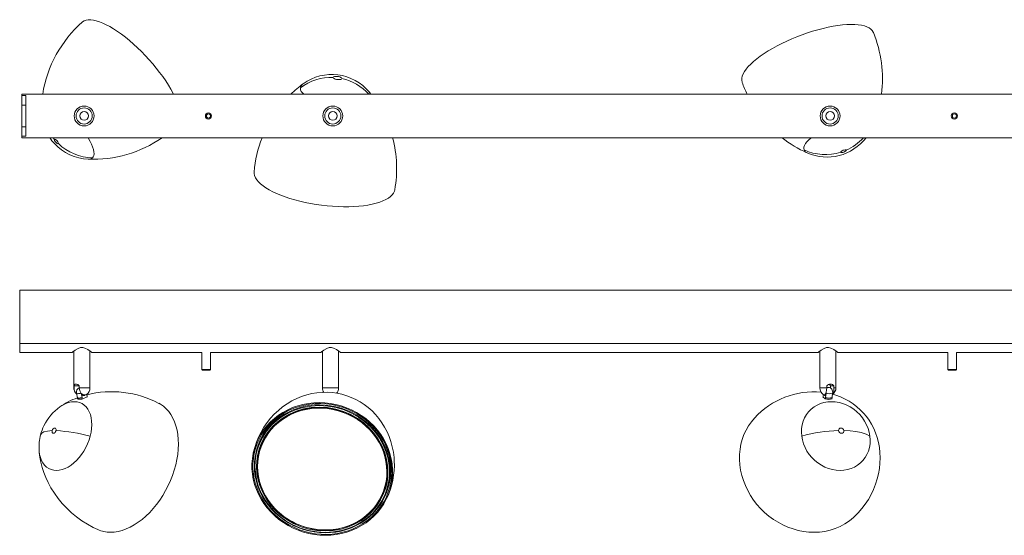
# Model space of a CAD drawing. Header units: millimetres. Extents: x -759 to 958, y -301 to 114.
# Tile 1 of 2: x -759 to 33, y -301 to 114. Entities that reach past the tile are written whole.
import ezdxf

# ---------------------------------------------------------------- set-up
doc = ezdxf.new("R2010")
doc.units = ezdxf.units.MM

msp = doc.modelspace()

# ---------------------------------------------------------------- linework, layer by layer
at = {"color": 7, "linetype": 'Continuous', "lineweight": 15}
for p, q in [((-757.35, 19.4), (-757.35, 54.4)), ((-757.35, 54.4), (742.65, 54.4)), ((-754.35, 53.3), (-757.35, 53.3)), ((-754.35, 20.51), (-754.35, 53.3)), ((-757.35, 45.56), (-754.35, 45.56)), ((-754.35, 28.25), (-757.35, 28.25)), ((-757.35, 20.51), (-754.35, 20.51)), ((742.65, 19.4), (-757.35, 19.4)), ((-759.17, -153.4), (-759.17, -103.4)), ((740.83, -103.4), (-759.17, -103.4)), ((740.83, -146.12), (-759.17, -146.12)), ((-759.17, -153.4), (-717.17, -153.4)), ((-715.67, -152.26), (-715.67, -181.9)), ((-702.67, -181.9), (-702.67, -152.26)), ((-701.17, -153.4), (-612.67, -153.4)), ((-612.67, -153.4), (-612.67, -167.04)), ((-605.67, -153.4), (-517.17, -153.4)), ((-605.67, -167.04), (-605.67, -153.4)), ((-515.67, -152.26), (-515.67, -181.9)), ((-502.67, -181.9), (-502.67, -152.26)), ((-501.17, -153.4), (-117.17, -153.4)), ((-115.67, -152.26), (-115.67, -181.9)), ((-102.67, -181.9), (-102.67, -152.26)), ((-101.17, -153.4), (-12.67, -153.4)), ((-12.67, -153.4), (-12.67, -167.09)), ((-5.67, -153.4), (82.83, -153.4)), ((-5.67, -167.09), (-5.67, -153.4)), ((-612.67, -167.04), (-612.17, -167.54)), ((-605.67, -167.04), (-612.67, -167.04)), ((-606.17, -167.54), (-612.17, -167.54)), ((-606.17, -167.54), (-605.67, -167.04)), ((-12.67, -167.09), (-12.17, -167.59)), ((-5.67, -167.09), (-12.67, -167.09)), ((-6.17, -167.59), (-12.17, -167.59)), ((-6.17, -167.59), (-5.67, -167.09)), ((-715.47, -180.17), (-715.47, -181.9)), ((-711.26, -180.17), (-715.47, -180.17)), ((-711.26, -181.9), (-711.26, -180.17)), ((-110.03, -180.17), (-110.03, -181.9)), ((-104.24, -180.17), (-106.99, -180.17)), ((-106.99, -180.17), (-106.99, -182.05)), ((-104.24, -181.9), (-104.24, -180.17)), ((-713.53, -186.27), (-712.72, -189.79)), ((-712.73, -189.74), (-712.83, -189.79)), ((-712.83, -189.82), (-712.59, -190.84)), ((-709.8, -186.22), (-708.98, -189.74)), ((-709.09, -189.79), (-708.98, -189.74)), ((-708.86, -190.81), (-709.09, -189.79)), ((-704.8, -189.15), (-708.5, -190.74)), ((-705.14, -188.04), (-705.35, -187.15)), ((-705.35, -187.15), (-705.14, -188.09)), ((-705.03, -188.04), (-705.14, -188.09)), ((-705.14, -188.04), (-705.14, -188.09)), ((-704.8, -189.03), (-705.03, -188.02)), ((-704.79, -189.06), (-705.03, -188.04)), ((-704.8, -189.15), (-704.85, -189.04)), ((-704.76, -189.22), (-704.79, -189.08)), ((-112.92, -189.07), (-113.11, -189.15)), ((-111.31, -190.74), (-113.11, -189.15)), ((-112.85, -188.04), (-112.99, -189.29)), ((-112.85, -188.04), (-112.79, -188.02)), ((-112.8, -188.09), (-112.85, -188.04)), ((-112.8, -188.09), (-112.72, -187.41)), ((-110.99, -190.81), (-110.87, -189.79)), ((-110.93, -189.74), (-110.53, -186.22)), ((-110.93, -189.74), (-110.87, -189.79)), ((-110.72, -186.06), (-110.53, -186.22)), ((-105.85, -190.81), (-105.74, -189.79)), ((-105.39, -186.22), (-105.79, -189.74)), ((-105.74, -189.79), (-105.79, -189.74)), ((-105.83, -190.63), (-105.71, -190.74)), ((-567.43, -228.18), (-567.89, -229.55)), ((-566.07, -231.4), (-565.7, -230.25)), ((-565.69, -230.24), (-565.7, -230.27)), ((-465.77, -263.76), (-465.76, -263.72)), ((-465.76, -263.72), (-465.75, -263.68)), ((-463.59, -264.49), (-463.13, -263.12))]:
    msp.add_line(p, q, dxfattribs=at)
at = {"color": 8, "linetype": 'Continuous', "lineweight": 15}
for p, q in [((-732.18, 19.4), (-731.16, 17.94)), ((-715.67, -181.9), (-715.47, -181.9)), ((-711.26, -181.9), (-702.67, -181.9))]:
    msp.add_line(p, q, dxfattribs=at)
at = {"color": 7, "linetype": 'Continuous', "lineweight": 15, "flags": 128}
for points in [[(-635.33, 54.4), (-635.69, 55.09), (-637.49, 58.34), (-639.49, 61.68), (-641.7, 65.07), (-644.08, 68.51), (-646.63, 71.95), (-649.34, 75.4), (-652.17, 78.81), (-655.12, 82.18), (-658.17, 85.47), (-661.3, 88.68), (-664.49, 91.77), (-667.71, 94.73), (-670.95, 97.54), (-674.19, 100.18), (-677.4, 102.64), (-680.57, 104.9), (-683.68, 106.94), (-686.7, 108.76), (-689.62, 110.34), (-692.43, 111.67), (-695.09, 112.74), (-697.59, 113.55), (-699.93, 114.09), (-702.08, 114.36), (-704.03, 114.35), (-705.76, 114.07), (-707.28, 113.52), (-708.56, 112.7), (-708.75, 112.54)], [(-72.52, 104.06), (-72.62, 104.29), (-73.4, 105.59), (-74.52, 106.76), (-75.95, 107.78), (-77.69, 108.65), (-79.74, 109.36), (-82.07, 109.92), (-84.67, 110.3), (-87.53, 110.52), (-90.63, 110.57), (-93.95, 110.46), (-97.47, 110.17), (-101.16, 109.72), (-105, 109.1), (-108.98, 108.32), (-113.05, 107.39), (-117.2, 106.31), (-121.4, 105.09), (-125.63, 103.73), (-129.85, 102.25), (-134.05, 100.65), (-138.19, 98.95), (-142.25, 97.15), (-146.2, 95.26), (-150.01, 93.3), (-153.67, 91.29), (-157.15, 89.22), (-160.43, 87.12), (-163.49, 85), (-166.3, 82.88), (-168.86, 80.75), (-171.14, 78.65), (-173.13, 76.58), (-174.81, 74.56), (-176.18, 72.6), (-177.23, 70.7), (-177.96, 68.89), (-178.34, 67.18), (-178.4, 65.57), (-178.11, 64.07), (-178.03, 63.83)], [(-506.99, 67.87), (-506.73, 68.26), (-506.08, 68.55), (-505.13, 68.71), (-503.98, 68.71), (-502.77, 68.56), (-501.66, 68.27), (-500.77, 67.88), (-500.21, 67.44), (-500.06, 67)], [(-500.06, 67), (-500.32, 66.61), (-500.96, 66.32), (-501.92, 66.17), (-503.07, 66.16), (-504.27, 66.32), (-505.39, 66.6), (-506.27, 66.99), (-506.83, 67.43), (-506.99, 67.87)], [(-476.61, 54.4), (-476.91, 54.8), (-478, 56.09)], [(-728.09, 14.63), (-728.42, 14.56), (-728.93, 14.75), (-729.55, 15.18), (-730.18, 15.77), (-730.73, 16.44), (-731.1, 17.09), (-731.26, 17.62), (-731.16, 17.94)], [(-731.16, 17.94), (-730.83, 18.01), (-730.32, 17.82), (-729.7, 17.39), (-729.07, 16.8), (-728.53, 16.12), (-728.15, 15.47), (-728, 14.95), (-728.09, 14.63)], [(-98.64, 7.73), (-98.59, 8.06), (-98.21, 8.47), (-97.59, 8.88), (-96.8, 9.24), (-95.97, 9.5), (-95.23, 9.6), (-94.69, 9.55), (-94.42, 9.34)], [(-94.42, 9.34), (-94.48, 9.01), (-94.85, 8.61), (-95.48, 8.19), (-96.26, 7.83), (-97.09, 7.58), (-97.83, 7.47), (-98.38, 7.52), (-98.64, 7.73)], [(-457.45, -22.54), (-457.77, -23.72), (-458.48, -25.21), (-459.53, -26.62), (-460.92, -27.97), (-462.64, -29.24), (-464.67, -30.42), (-467.01, -31.51), (-469.63, -32.49), (-472.53, -33.37), (-475.68, -34.13), (-479.08, -34.78), (-482.68, -35.31), (-486.48, -35.71), (-490.45, -35.98), (-494.56, -36.13), (-498.79, -36.14), (-503.12, -36.02), (-507.51, -35.78), (-511.94, -35.41), (-516.39, -34.91), (-520.82, -34.29), (-525.2, -33.55), (-529.52, -32.7), (-533.74, -31.74), (-537.84, -30.67), (-541.8, -29.51), (-545.58, -28.26), (-549.16, -26.93), (-552.53, -25.53), (-555.66, -24.06), (-558.54, -22.54), (-561.14, -20.97), (-563.45, -19.36), (-565.45, -17.73), (-567.14, -16.08), (-568.49, -14.42), (-569.51, -12.77), (-570.19, -11.13), (-570.53, -9.52), (-570.54, -8.24)], [(-701.17, -153.4), (-701.5, -153.14), (-702.39, -152.45), (-704.27, -151.15), (-706.8, -149.85), (-708.51, -149.43), (-710.32, -149.51), (-712.25, -150.14), (-714.62, -151.5), (-716.38, -152.77), (-717.06, -153.3), (-717.17, -153.4), (-717.17, -153.4)], [(-501.17, -153.4), (-501.5, -153.14), (-502.39, -152.45), (-504.27, -151.15), (-506.8, -149.85), (-508.51, -149.43), (-510.32, -149.51), (-512.25, -150.14), (-514.62, -151.5), (-516.38, -152.77), (-517.06, -153.3), (-517.17, -153.4), (-517.17, -153.4)], [(-101.17, -153.4), (-101.5, -153.14), (-102.39, -152.45), (-104.27, -151.15), (-106.8, -149.85), (-108.51, -149.43), (-110.32, -149.51), (-112.25, -150.14), (-114.62, -151.5), (-116.38, -152.77), (-117.06, -153.3), (-117.17, -153.4), (-117.17, -153.4)], [(-711.26, -180.17), (-712.34, -179.31), (-713.48, -178.85), (-713.94, -178.8), (-714.7, -178.99), (-715.21, -179.51), (-715.47, -180.17)], [(-705.6, -187.25), (-707.07, -187.61), (-708.46, -187.29), (-709.69, -186.36), (-710.62, -184.93), (-711.16, -183.15), (-711.26, -181.9)], [(-110.03, -181.9), (-110.15, -183.79), (-110.48, -185.47), (-110.99, -186.74), (-111.62, -187.47), (-112.07, -187.61), (-112.49, -187.4)], [(-713.53, -186.27), (-713.47, -186.37), (-713.27, -186.48), (-712.93, -186.54), (-712.46, -186.56), (-711.9, -186.54), (-711.24, -186.48), (-710.54, -186.37), (-709.8, -186.22)], [(-712.83, -189.79), (-712.75, -189.93), (-712.54, -190.03), (-712.19, -190.1), (-711.73, -190.12), (-711.17, -190.1), (-710.52, -190.03), (-709.83, -189.93), (-709.09, -189.79)], [(-712.72, -189.79), (-712.66, -189.89), (-712.45, -190), (-712.11, -190.06), (-711.65, -190.08), (-711.08, -190.06), (-710.43, -190), (-709.72, -189.89), (-708.98, -189.74)], [(-709.8, -186.22), (-709.49, -187.04), (-709, -187.68), (-708.38, -188.06), (-707.7, -188.14), (-707.05, -187.91), (-706.6, -187.49)], [(-705.58, -187.29), (-705.54, -187.28), (-705.6, -187.25)], [(-705.18, -187.86), (-705.11, -187.9), (-705.03, -188.04)], [(-457.89, -240.73), (-458.08, -237.92), (-458.63, -233.58), (-459.47, -229.32), (-460.61, -225.15), (-462.04, -221.11), (-463.73, -217.21), (-465.68, -213.47), (-467.88, -209.91), (-470.31, -206.54), (-472.96, -203.39), (-475.8, -200.46), (-478.83, -197.77), (-482.02, -195.33), (-485.36, -193.14), (-488.83, -191.22), (-492.43, -189.55), (-496.14, -188.17), (-499.95, -187.05), (-503.85, -186.22), (-507.83, -185.68), (-511.87, -185.44), (-515.96, -185.49), (-520.07, -185.86), (-524.2, -186.54), (-528.31, -187.54), (-532.38, -188.85), (-536.38, -190.48), (-540.28, -192.42), (-544.06, -194.66), (-547.69, -197.18), (-551.14, -199.98), (-554.4, -203.04), (-557.44, -206.33), (-560.24, -209.84), (-562.78, -213.54), (-565.06, -217.42), (-567.05, -221.46), (-568.75, -225.62), (-570.16, -229.88), (-571.26, -234.22), (-571.33, -234.63)], [(-112.03, -187.6), (-111.96, -187.77), (-111.65, -188.1), (-111.32, -188.12), (-111.01, -187.83), (-110.75, -187.27), (-110.57, -186.49), (-110.53, -186.22), (-110.5, -185.51)], [(-105.39, -186.22), (-105.54, -187.04), (-105.59, -187.16)], [(-88.49, -286.1), (-88.11, -285.77), (-84.85, -282.51), (-81.82, -279.04), (-79.05, -275.39), (-76.55, -271.58), (-74.33, -267.63), (-72.4, -263.56), (-70.76, -259.41), (-69.42, -255.19), (-68.39, -250.93), (-67.66, -246.65), (-67.23, -242.37), (-67.11, -238.13), (-67.28, -233.94), (-67.74, -229.83), (-68.48, -225.82), (-69.5, -221.93), (-70.77, -218.19), (-72.29, -214.62), (-74.04, -211.22), (-76, -208.01), (-78.16, -204.99), (-80.52, -202.16), (-83.08, -199.52), (-85.83, -197.06), (-88.79, -194.8), (-91.96, -192.72), (-95.34, -190.85), (-98.94, -189.2), (-102.75, -187.78), (-105.48, -187)], [(-712.54, -190.82), (-712.47, -190.96), (-711.93, -191.08), (-711.5, -191.09), (-710.45, -191.03), (-709.19, -190.87), (-708.5, -190.74)], [(-686.17, -298.11), (-683.08, -297.94), (-679.92, -297.44), (-676.71, -296.61), (-673.48, -295.44), (-670.24, -293.96), (-667.01, -292.17), (-663.81, -290.08), (-660.67, -287.7), (-657.61, -285.05), (-654.63, -282.15), (-651.77, -279.01), (-649.03, -275.66), (-646.45, -272.12), (-644.03, -268.4), (-641.78, -264.53), (-639.73, -260.54), (-637.89, -256.45), (-636.26, -252.28), (-634.86, -248.07), (-633.7, -243.84), (-632.78, -239.62), (-632.11, -235.43), (-631.7, -231.3), (-631.54, -227.26), (-631.64, -223.32), (-632, -219.53), (-632.62, -215.89), (-633.48, -212.44), (-634.59, -209.19), (-635.94, -206.17), (-637.52, -203.39), (-639.31, -200.88), (-641.32, -198.64), (-643.52, -196.7), (-645.91, -195.06), (-647.24, -194.32)], [(-459.23, -247.22), (-459.59, -243.04), (-460.3, -238.87), (-461.36, -234.76), (-462.75, -230.73), (-464.46, -226.79), (-466.5, -222.98), (-468.83, -219.32), (-471.46, -215.83), (-474.36, -212.54), (-477.51, -209.46), (-480.9, -206.61), (-484.51, -204.01), (-488.31, -201.68), (-492.27, -199.62), (-496.39, -197.86), (-500.62, -196.41), (-504.94, -195.26), (-509.34, -194.44), (-513.77, -193.94), (-518.21, -193.77), (-522.64, -193.93), (-527.03, -194.42), (-531.35, -195.23), (-535.57, -196.36), (-539.67, -197.81), (-543.62, -199.56), (-547.4, -201.6), (-550.99, -203.92), (-554.36, -206.51), (-557.49, -209.35), (-560.37, -212.43), (-562.96, -215.72), (-565.27, -219.2), (-567.28, -222.85), (-568.96, -226.66), (-570.32, -230.59), (-571.34, -234.62), (-572.02, -238.73), (-572.35, -242.89), (-572.34, -247.08), (-571.97, -251.27), (-571.26, -255.43), (-570.21, -259.54), (-568.82, -263.58), (-567.1, -267.51), (-565.07, -271.32), (-562.73, -274.98), (-560.11, -278.47), (-557.21, -281.76), (-554.05, -284.85), (-550.66, -287.69), (-547.06, -290.29), (-543.26, -292.63), (-539.29, -294.68), (-535.18, -296.44), (-530.95, -297.9), (-526.62, -299.04), (-522.23, -299.86), (-517.8, -300.36), (-513.35, -300.53), (-508.92, -300.37), (-504.53, -299.89), (-500.22, -299.07), (-495.99, -297.94), (-491.89, -296.5), (-487.94, -294.75), (-484.16, -292.7), (-480.57, -290.38), (-477.2, -287.79), (-474.07, -284.95), (-471.2, -281.87), (-468.6, -278.59), (-466.29, -275.1), (-464.29, -271.45), (-462.6, -267.65), (-461.25, -263.72), (-460.22, -259.68), (-459.54, -255.57), (-459.21, -251.41), (-459.23, -247.22)], [(-571.54, -247.07), (-571.55, -242.89), (-571.22, -238.73), (-570.53, -234.63), (-569.49, -230.61), (-568.12, -226.69), (-566.41, -222.9), (-564.39, -219.27), (-562.05, -215.81), (-559.43, -212.55), (-556.53, -209.51), (-553.37, -206.7), (-549.97, -204.15), (-546.36, -201.88), (-542.55, -199.88), (-538.57, -198.19), (-534.46, -196.81), (-530.22, -195.75), (-525.89, -195.01), (-521.5, -194.6), (-517.07, -194.52), (-512.63, -194.78), (-508.21, -195.36), (-503.84, -196.27), (-499.55, -197.51), (-495.36, -199.06), (-491.29, -200.91), (-487.39, -203.06), (-483.66, -205.48), (-480.13, -208.17), (-476.83, -211.1), (-473.78, -214.26), (-470.99, -217.63), (-468.49, -221.19), (-466.28, -224.91), (-464.39, -228.77), (-462.82, -232.75), (-461.59, -236.81), (-460.7, -240.95), (-460.16, -245.12), (-459.97, -249.3), (-460.13, -253.47), (-460.64, -257.61), (-461.51, -261.67), (-462.71, -265.64), (-464.25, -269.5), (-466.12, -273.21), (-468.3, -276.76), (-470.78, -280.13), (-473.55, -283.28), (-476.58, -286.21), (-479.86, -288.89), (-483.37, -291.3), (-487.08, -293.44), (-490.97, -295.28), (-495.03, -296.82), (-499.21, -298.04), (-503.49, -298.94), (-507.86, -299.52), (-512.27, -299.76), (-516.71, -299.67), (-521.14, -299.25), (-525.54, -298.5), (-529.87, -297.43), (-534.12, -296.03), (-538.25, -294.33), (-542.24, -292.33), (-546.06, -290.04), (-549.69, -287.49), (-553.1, -284.67), (-556.28, -281.62), (-559.2, -278.36), (-561.85, -274.89), (-564.21, -271.25), (-566.26, -267.46), (-567.99, -263.53), (-569.39, -259.51), (-570.46, -255.41), (-571.17, -251.25), (-571.54, -247.07)], [(-569.74, -240.84), (-569.15, -236.37), (-568.07, -231.78), (-566.37, -226.91), (-563.9, -221.82), (-560.59, -216.71), (-556.34, -211.72), (-552.46, -208.16), (-547.99, -204.86), (-542.93, -201.95), (-537.34, -199.52), (-531.28, -197.69), (-524.85, -196.55), (-518.19, -196.16), (-511.44, -196.56), (-504.76, -197.74), (-498.29, -199.68), (-492.19, -202.3), (-486.57, -205.51), (-481.5, -209.19), (-477.04, -213.22), (-473.22, -217.5), (-470.03, -221.9), (-466.71, -227.78), (-464.33, -233.56), (-462.79, -239.12), (-461.95, -244.29), (-461.68, -249.04), (-461.85, -253.55)], [(-463.14, -253.4), (-462.97, -249), (-463.24, -244.36), (-464.05, -239.31), (-465.56, -233.89), (-467.88, -228.24), (-471.12, -222.5), (-474.24, -218.21), (-477.97, -214.03), (-482.32, -210.09), (-487.26, -206.5), (-492.76, -203.37), (-498.71, -200.81), (-505.02, -198.92), (-511.54, -197.76), (-518.13, -197.37), (-524.64, -197.76), (-530.91, -198.87), (-536.83, -200.66), (-542.28, -203.02), (-547.22, -205.87), (-551.59, -209.09), (-555.37, -212.57), (-559.53, -217.44), (-562.76, -222.43), (-565.16, -227.4), (-566.82, -232.15), (-567.87, -236.63), (-568.46, -240.99)], [(-565.69, -230.24), (-564.97, -228.25), (-563.36, -224.59), (-561.44, -221.09), (-559.21, -217.75), (-556.69, -214.61), (-553.89, -211.69), (-550.85, -209), (-547.57, -206.56), (-544.08, -204.39), (-540.4, -202.51), (-536.55, -200.92), (-532.57, -199.64), (-528.47, -198.67), (-524.29, -198.03), (-520.06, -197.71), (-515.79, -197.72), (-511.53, -198.06)], [(-130.16, -220.69), (-130.38, -217.59), (-130.25, -214.54), (-129.78, -211.56), (-128.96, -208.69), (-127.82, -205.98), (-126.36, -203.45), (-124.6, -201.14), (-122.57, -199.07), (-120.29, -197.28), (-117.79, -195.78), (-115.1, -194.59), (-112.26, -193.73), (-109.29, -193.21), (-106.24, -193.04), (-103.15, -193.21), (-100.06, -193.73), (-96.99, -194.59), (-94, -195.78), (-91.12, -197.28), (-88.39, -199.07), (-85.84, -201.14), (-83.5, -203.45), (-81.4, -205.98), (-79.57, -208.69), (-78.03, -211.56), (-76.8, -214.54), (-75.9, -217.59), (-75.34, -220.69)], [(-511.62, -198.59), (-507.36, -199.26), (-503.15, -200.26), (-499.03, -201.58), (-495.03, -203.21), (-491.16, -205.14), (-487.47, -207.36), (-483.97, -209.85), (-480.68, -212.6), (-477.64, -215.58), (-474.85, -218.78), (-472.35, -222.17), (-470.14, -225.74), (-468.25, -229.45), (-466.68, -233.28), (-465.44, -237.21), (-464.55, -241.2), (-464.01, -245.24), (-463.82, -249.29), (-463.99, -253.33), (-464.51, -257.32), (-465.39, -261.25), (-466.6, -265.08), (-468.16, -268.79), (-470.04, -272.35), (-472.23, -275.74), (-474.72, -278.93), (-477.49, -281.91), (-480.52, -284.65), (-483.79, -287.14), (-487.28, -289.35), (-490.97, -291.27), (-494.82, -292.9), (-498.82, -294.21), (-502.94, -295.2), (-507.14, -295.86), (-511.4, -296.19), (-515.7, -296.19), (-519.99, -295.85)], [(-511.53, -198.06), (-507.29, -198.72), (-503.11, -199.71), (-499.01, -201.01), (-495.03, -202.62), (-491.18, -204.52), (-487.49, -206.7), (-484, -209.16), (-480.71, -211.86), (-477.66, -214.8), (-474.86, -217.95), (-472.33, -221.3), (-470.09, -224.82), (-468.16, -228.48), (-466.54, -232.27), (-465.25, -236.16), (-464.3, -240.12), (-463.68, -244.12), (-463.42, -248.15), (-463.5, -252.16), (-463.93, -256.15), (-464.71, -260.07), (-465.75, -263.68)], [(-168.11, -206.15), (-168.13, -206.17), (-170.68, -209.19), (-172.96, -212.44), (-174.95, -215.89), (-176.64, -219.53), (-178.01, -223.32), (-179.06, -227.26), (-179.78, -231.3), (-180.17, -235.43), (-180.22, -239.62), (-179.94, -243.84), (-179.32, -248.07), (-178.37, -252.28), (-177.1, -256.45), (-175.51, -260.54), (-173.62, -264.53), (-171.43, -268.4), (-168.96, -272.12), (-166.22, -275.66), (-163.24, -279.01), (-160.03, -282.15), (-156.61, -285.05), (-153, -287.7), (-149.23, -290.08), (-145.32, -292.17), (-141.29, -293.96), (-137.18, -295.44), (-133, -296.61), (-128.78, -297.44), (-124.55, -297.94), (-120.34, -298.11)], [(-729.92, -216.32), (-730.25, -217.13), (-730.76, -217.82), (-731.38, -218.28), (-732.01, -218.45), (-732.55, -218.28), (-732.93, -217.82), (-733.08, -217.13), (-732.99, -216.32)], [(-732.99, -216.32), (-732.66, -215.5), (-732.15, -214.81), (-731.53, -214.35), (-730.9, -214.19), (-730.35, -214.35), (-729.98, -214.81), (-729.82, -215.5), (-729.92, -216.32)], [(-75.34, -220.69), (-75.12, -223.79), (-75.25, -226.84), (-75.72, -229.82), (-76.54, -232.69), (-77.68, -235.4), (-79.14, -237.93), (-80.89, -240.24), (-82.93, -242.31), (-85.21, -244.1), (-87.71, -245.6), (-90.4, -246.79), (-93.24, -247.65), (-96.21, -248.17), (-99.26, -248.34), (-102.35, -248.17), (-105.44, -247.65), (-108.51, -246.79), (-111.5, -245.6), (-114.38, -244.1), (-117.11, -242.31), (-119.66, -240.24), (-122, -237.93), (-124.1, -235.4), (-125.93, -232.69), (-127.47, -229.82), (-128.7, -226.84), (-129.6, -223.79), (-130.16, -220.69)], [(-100.47, -216.32), (-100.41, -215.5), (-100.04, -214.81), (-99.42, -214.35), (-98.63, -214.19), (-97.8, -214.35), (-97.06, -214.81), (-96.51, -215.5), (-96.25, -216.32)], [(-96.25, -216.32), (-96.31, -217.13), (-96.68, -217.82), (-97.3, -218.28), (-98.09, -218.45), (-98.92, -218.28), (-99.66, -217.82), (-100.21, -217.13), (-100.47, -216.32)], [(-96.25, -216.32), (-91.25, -216.57), (-86.59, -217.11), (-82.44, -217.91), (-78.38, -219.16), (-75.34, -220.69)], [(-743.52, -231.77), (-743.4, -233.81), (-742.9, -237.74), (-742.13, -241.76), (-741.07, -245.84), (-739.73, -249.95), (-738.11, -254.07), (-736.2, -258.16), (-734.02, -262.2), (-731.27, -266.6), (-728.22, -270.84), (-724.89, -274.89), (-721.29, -278.73), (-717.46, -282.34), (-713.41, -285.69), (-709.16, -288.79), (-704.74, -291.6), (-700.18, -294.13), (-696.37, -295.95)], [(-565.7, -230.27), (-566.51, -232.93), (-567.39, -236.88), (-567.91, -240.9), (-568.08, -244.97), (-567.89, -249.05), (-567.35, -253.11), (-566.45, -257.13), (-565.21, -261.09), (-563.63, -264.95), (-561.72, -268.68), (-559.5, -272.27), (-556.98, -275.69), (-554.18, -278.91), (-551.11, -281.91), (-547.8, -284.67), (-544.28, -287.18), (-540.56, -289.41), (-536.67, -291.36), (-532.64, -293), (-528.49, -294.33), (-524.25, -295.33), (-519.96, -296.01)], [(-570.18, -240.6), (-570.36, -244.74), (-570.18, -248.88), (-569.65, -253.02), (-568.77, -257.12), (-567.55, -261.15), (-565.99, -265.09), (-564.1, -268.91), (-561.9, -272.59), (-559.4, -276.11), (-556.62, -279.43), (-553.58, -282.55), (-550.28, -285.43), (-546.77, -288.07), (-543.05, -290.44), (-539.16, -292.53), (-535.11, -294.32), (-530.94, -295.81), (-526.67, -296.98), (-522.32, -297.82), (-517.94, -298.34), (-513.54, -298.53), (-509.16, -298.38), (-504.82, -297.89), (-500.54, -297.08), (-496.37, -295.94), (-492.33, -294.49), (-488.43, -292.72), (-484.71, -290.66), (-481.2, -288.32), (-477.9, -285.71), (-474.86, -282.85), (-472.07, -279.76), (-469.58, -276.45), (-467.38, -272.96), (-465.49, -269.29), (-463.93, -265.48), (-463.59, -264.49)], [(-569.74, -240.84), (-569.94, -240.8), (-570.11, -240.73), (-570.17, -240.66), (-570.18, -240.6)], [(-461.85, -253.55), (-462.45, -258.02), (-463.53, -262.61), (-465.23, -267.48), (-467.69, -272.57), (-471, -277.68), (-475.25, -282.67), (-479.13, -286.23), (-483.61, -289.53), (-488.66, -292.45), (-494.26, -294.87), (-500.32, -296.7), (-506.74, -297.84), (-513.4, -298.23), (-520.15, -297.84), (-526.84, -296.65), (-533.3, -294.71), (-539.4, -292.09), (-545.03, -288.89), (-550.1, -285.2), (-554.55, -281.17), (-558.37, -276.89), (-561.57, -272.49), (-564.89, -266.61), (-567.26, -260.83), (-568.81, -255.27), (-569.64, -250.1), (-569.92, -245.35), (-569.74, -240.84)], [(-568.46, -240.99), (-568.63, -245.39), (-568.36, -250.03), (-567.54, -255.08), (-566.03, -260.5), (-563.72, -266.15), (-560.48, -271.89), (-557.36, -276.19), (-553.63, -280.36), (-549.28, -284.3), (-544.33, -287.89), (-538.84, -291.02), (-532.88, -293.58), (-526.57, -295.47), (-520.05, -296.63), (-513.46, -297.02), (-506.96, -296.63), (-500.68, -295.52), (-494.77, -293.73), (-489.31, -291.37), (-484.38, -288.52), (-480.01, -285.3), (-476.22, -281.82), (-472.07, -276.95), (-468.84, -271.96), (-466.43, -267), (-464.77, -262.24), (-463.72, -257.76), (-463.14, -253.4)], [(-568.46, -240.99), (-568.25, -241), (-568.05, -240.97), (-567.95, -240.92), (-567.9, -240.87)], [(-519.96, -296.01), (-515.64, -296.35), (-511.32, -296.35), (-507.03, -296.02), (-502.8, -295.35), (-498.65, -294.35), (-494.63, -293.03), (-490.75, -291.4), (-487.04, -289.46), (-483.52, -287.23), (-480.23, -284.73), (-477.17, -281.97), (-474.39, -278.98), (-471.88, -275.76), (-469.67, -272.35), (-467.78, -268.76), (-466.22, -265.03), (-464.99, -261.18), (-464.12, -257.22), (-463.59, -253.2), (-463.47, -251.49)], [(-463.57, -253.17), (-463.55, -253.25), (-463.44, -253.33), (-463.29, -253.37), (-463.14, -253.4)], [(-465.76, -263.72), (-466.86, -266.68), (-468.55, -270.3), (-470.56, -273.77), (-472.86, -277.06), (-475.45, -280.15), (-478.31, -283.02), (-481.41, -285.65), (-484.75, -288.02), (-488.29, -290.12), (-492.02, -291.93), (-495.9, -293.44), (-499.91, -294.64), (-504.03, -295.53), (-508.23, -296.09), (-512.47, -296.33), (-516.74, -296.24), (-519.99, -295.95)], [(-519.96, -296.01), (-519.98, -296.04), (-519.99, -296.01), (-519.99, -295.94), (-519.99, -295.85)]]:
    msp.add_lwpolyline(points, dxfattribs=at)
at = {"color": 8, "linetype": 'Continuous', "lineweight": 15, "flags": 128}
for points in [[(-704.22, 19.4), (-703.88, 18.84), (-702.53, 16.44), (-701.4, 14.14), (-700.51, 11.98), (-699.88, 9.97), (-699.5, 8.15), (-699.39, 6.53), (-699.55, 5.15), (-699.97, 4.01), (-700.65, 3.12)], [(-128.34, 9.6), (-128.56, 10.7), (-128.43, 11.91), (-127.95, 13.22), (-127.14, 14.62), (-125.99, 16.08), (-124.53, 17.6), (-122.78, 19.15), (-122.46, 19.4)], [(-515.67, -181.9), (-515.49, -181.9), (-514.94, -181.9), (-514.05, -181.9), (-512.89, -181.9), (-511.52, -181.9), (-510.01, -181.9), (-508.45, -181.9), (-506.93, -181.9), (-505.54, -181.9), (-504.36, -181.9), (-503.46, -181.9), (-502.89, -181.9), (-502.67, -181.9), (-502.67, -181.9)], [(-115.67, -181.9), (-115.49, -181.9), (-114.95, -181.9), (-114.07, -181.9), (-112.92, -181.9), (-111.54, -181.9), (-110.03, -181.9)], [(-104.24, -181.9), (-103.37, -181.9), (-102.84, -181.9), (-102.67, -181.9)], [(-726.81, -197.2), (-724.57, -195.78), (-722.19, -194.59), (-719.82, -193.73), (-717.48, -193.21), (-715.21, -193.04), (-713.02, -193.21), (-710.95, -193.73), (-709.03, -194.59), (-707.28, -195.78), (-705.71, -197.28), (-704.35, -199.07), (-703.23, -201.14), (-702.34, -203.45), (-701.7, -205.98), (-701.33, -208.69), (-701.22, -211.56), (-701.38, -214.54), (-701.8, -217.59), (-702.48, -220.69)], [(-461.3, -253.44), (-461.12, -249.3), (-461.3, -245.16), (-461.83, -241.02), (-462.71, -236.92), (-463.93, -232.89), (-465.49, -228.95), (-467.37, -225.13), (-469.57, -221.45), (-472.07, -217.93), (-474.85, -214.61), (-477.9, -211.49), (-481.19, -208.61), (-484.71, -205.97), (-488.43, -203.6), (-492.32, -201.51), (-496.37, -199.72), (-500.54, -198.23), (-504.81, -197.06), (-509.15, -196.22), (-513.54, -195.7), (-517.94, -195.51), (-522.32, -195.66), (-526.66, -196.15), (-530.93, -196.96), (-535.1, -198.1), (-539.15, -199.55), (-543.05, -201.32), (-546.76, -203.38), (-550.28, -205.72), (-553.57, -208.33), (-556.62, -211.19), (-559.4, -214.28), (-561.9, -217.59), (-564.1, -221.08), (-565.99, -224.75), (-567.55, -228.56), (-567.89, -229.55)], [(-511.54, -198.1), (-515.86, -197.76), (-520.18, -197.75), (-524.47, -198.09), (-528.71, -198.76), (-532.85, -199.75), (-536.87, -201.07), (-540.76, -202.71), (-544.47, -204.64), (-547.98, -206.87), (-551.28, -209.37), (-554.33, -212.13), (-557.12, -215.13), (-559.62, -218.35), (-561.83, -221.76), (-563.72, -225.34), (-565.28, -229.08), (-565.7, -230.27)], [(-550.71, -282.04), (-550.93, -281.84), (-553.98, -278.86), (-556.76, -275.66), (-559.26, -272.27), (-561.47, -268.71), (-563.37, -264.99), (-564.94, -261.16), (-566.17, -257.23), (-567.06, -253.24), (-567.6, -249.2), (-567.79, -245.15), (-567.62, -241.11), (-567.1, -237.12), (-566.23, -233.19), (-565.01, -229.36), (-563.46, -225.65), (-561.58, -222.09), (-559.39, -218.7), (-556.9, -215.51), (-554.13, -212.53), (-551.1, -209.79), (-547.82, -207.31), (-544.33, -205.09), (-540.65, -203.17), (-536.79, -201.55), (-532.79, -200.23), (-528.68, -199.24), (-524.47, -198.58), (-520.21, -198.25), (-515.92, -198.25), (-511.62, -198.59)], [(-463.47, -251.49), (-463.42, -249.14), (-463.61, -245.06), (-464.15, -241), (-465.05, -236.97), (-466.29, -233.02), (-467.87, -229.16), (-469.78, -225.43), (-472, -221.84), (-474.52, -218.42), (-477.33, -215.2), (-480.39, -212.2), (-483.7, -209.43), (-487.22, -206.93), (-490.94, -204.69), (-494.83, -202.75), (-498.86, -201.11), (-503.01, -199.78), (-507.25, -198.77), (-511.54, -198.1)], [(-702.48, -220.69), (-703.41, -223.79), (-704.58, -226.84), (-705.98, -229.82), (-707.58, -232.69), (-709.36, -235.4), (-711.32, -237.93), (-713.41, -240.24), (-715.61, -242.31), (-717.9, -244.1), (-720.25, -245.6), (-722.62, -246.79), (-724.99, -247.65), (-727.33, -248.17), (-729.61, -248.34), (-731.79, -248.17), (-733.86, -247.65), (-735.78, -246.79), (-737.54, -245.6), (-739.1, -244.1), (-740.46, -242.31), (-741.59, -240.24), (-742.48, -237.93), (-743.11, -235.4), (-743.48, -232.69), (-743.55, -231.7)], [(-742.28, -219.6), (-742.27, -219.38), (-741.4, -218.25), (-739.73, -217.36), (-736.8, -216.65), (-732.99, -216.32)], [(-520.18, -295.96), (-524.25, -295.31), (-528.48, -294.31), (-532.63, -292.98), (-536.66, -291.34), (-540.55, -289.39), (-544.27, -287.16), (-547.8, -284.65), (-551.1, -281.89), (-554.17, -278.88), (-556.97, -275.66), (-559.49, -272.24), (-561.71, -268.65), (-563.62, -264.92), (-565.2, -261.06), (-566.45, -257.1), (-567.34, -253.08), (-567.89, -249.01), (-568.07, -244.94), (-567.9, -240.87)], [(-465.77, -263.76), (-466.2, -265), (-467.77, -268.74), (-469.66, -272.32), (-471.87, -275.73), (-474.37, -278.95), (-477.16, -281.95), (-480.21, -284.71), (-483.51, -287.21), (-487.02, -289.44), (-490.73, -291.38), (-494.62, -293.01), (-498.64, -294.33), (-502.79, -295.33), (-507.02, -296), (-511.31, -296.33), (-515.63, -296.33), (-519.95, -295.99), (-519.98, -295.98)], [(-519.99, -295.85), (-524.25, -295.18), (-528.12, -294.27)]]:
    msp.add_lwpolyline(points, dxfattribs=at)
at = {"color": 7, "linetype": 'Continuous', "lineweight": 15}
for centre, radius in [((-707.35, 36.9), 8), ((-707.35, 36.9), 6.5), ((-707.35, 36.9), 3.5), ((-507.35, 36.9), 8), ((-507.35, 36.9), 6.5), ((-507.35, 36.9), 3.5), ((-107.35, 36.9), 8), ((-107.35, 36.9), 6.5), ((-107.35, 36.9), 3.5), ((-607.35, 36.9), 2.5), ((-607.35, 36.9), 1.65), ((-7.35, 36.9), 2.5), ((-7.35, 36.9), 1.65)]:
    msp.add_circle(centre, radius, dxfattribs=at)
for centre, radius, start, end in [((-643.9, 39.03), 97.99, 131.41737, 170.97042), ((-163.64, 66.99), 98.36, 352.64794, 22.13623), ((-508.5, 26.83), 41.08, 87.89262, 127.36704), ((-508.12, 31.06), 39.19, 39.48804, 126.08559), ((-109.82, 86.69), 71.9, 198.52239, 206.67975), ((-487.89, 0.94), 75.44, 124.91659, 134.86833), ((-707.38, 37.44), 32.97, 213.16438, 223.51248), ((-699.86, 98.65), 96.58, 267.46923, 304.8664), ((-477.65, -14.79), 93.11, 158.45477, 175.96538), ((-552.99, -5.49), 97.01, 349.87945, 14.86653), ((-92.16, 86.1), 85.71, 231.08547, 246.95441), ((-109.79, 43.16), 39.34, 246.03571, 322.84475), ((-702.26, 41.72), 39.64, 222.90332, 267.45871), ((-699.62, 44.07), 40.95, 225.95903, 268.55928), ((-111.09, 46.78), 40.98, 245.10525, 287.67834), ((-709.17, -181.9), 6.5, 180, 224.93335), ((-709.95, -182.45), 5.55, 174.24547, 231.43995), ((-709.87, -185.36), 3.76, 112.17669, 190.1602), ((-709.17, -181.9), 6.5, 306.07277, 360), ((-509.17, -181.9), 6.5, 180, 214.15955), ((-509.17, -181.9), 6.5, 318.6717, 360), ((-109.17, -181.9), 6.5, 180, 238.90688), ((-108.85, -185.22), 3.72, 39.06959, 109.97268), ((-107.14, -182.57), 3.76, 39.60559, 140.39441), ((-109.98, -182.68), 3.9, 40.07438, 65.86318), ((-109.17, -181.9), 6.5, 304.29189, 360), ((-113.03, -182.55), 8.81, 328.76553, 4.25111), ((-693.66, -243.34), 56.78, 109.70508, 125.74486), ((-710.7, -185.63), 2.9, 187.80538, 196.70425), ((-685.25, -266.76), 81.77, 62.31414, 104.17178), ((-120.43, -249.37), 64.33, 84.77865, 137.80694), ((-108.36, -180.7), 9.4, 254.13587, 285.86413), ((-108.3, -180.33), 9.8, 254.79769, 285.20231), ((-107.96, -177.18), 9.4, 254.13587, 285.86413), ((-109.74, -185.23), 4.46, 347.0922, 31.89626), ((-704.06, -229.57), 39.56, 125.03536, 154.19479), ((-108.51, -180.89), 10.24, 254.11991, 285.88009), ((-520.67, -244.25), 49.44, 114.11742, 161.03219), ((-508.58, -198.86), 3.06, 165.63493, 175.01089), ((-518.15, -254.19), 56.52, 71.45964, 83.28011), ((-707.48, -228.26), 35.91, 153.69078, 166.02175), ((-704.36, -229.55), 39.25, 165.30234, 183.41147), ((-736.99, -348.97), 132.84, 74.94245, 86.94889), ((-97.66, -338.39), 122.1, 91.3174, 105.437), ((-522.72, -244.67), 47.63, 161.49422, 175.09876), ((-510.75, -247.98), 50.08, 355.31789, 28.70165), ((-520.99, -243.58), 63.17, 334.68016, 2.58807), ((-508.29, -248), 47.63, 341.49045, 355.09877), ((-461.69, -252.96), 0.62, 254.77077, 309.09905), ((-513.56, -240.4), 55.8, 228.25685, 254.87233), ((-119.69, -251.53), 46.59, 269.21031, 312.07062), ((-686.37, -273.63), 24.48, 245.87212, 270.46126)]:
    msp.add_arc(centre, radius, start, end, dxfattribs=at)
at = {"color": 8, "linetype": 'Continuous', "lineweight": 15}
for centre, radius, start, end in [((-508.82, 26.75), 41.19, 42.16695, 77.71342), ((-528.36, 58.41), 5.18, 122.83792, 168.18564), ((-527.1, 59.6), 6.33, 181.16872, 235.12768), ((-483.13, 51.58), 6.86, 24.33221, 40.47728), ((-109.21, 44.15), 37.82, 293.01846, 319.13408), ((-124.21, 11.47), 4.52, 204.29323, 249.92527), ((-703.52, 6.62), 4.53, 263.68726, 309.35386), ((-522.43, -244.77), 45.64, 161.49711, 175.09909), ((-508.75, -249.37), 47.63, 341.49045, 355.09877)]:
    msp.add_arc(centre, radius, start, end, dxfattribs=at)

doc.saveas('drawing.dxf')
